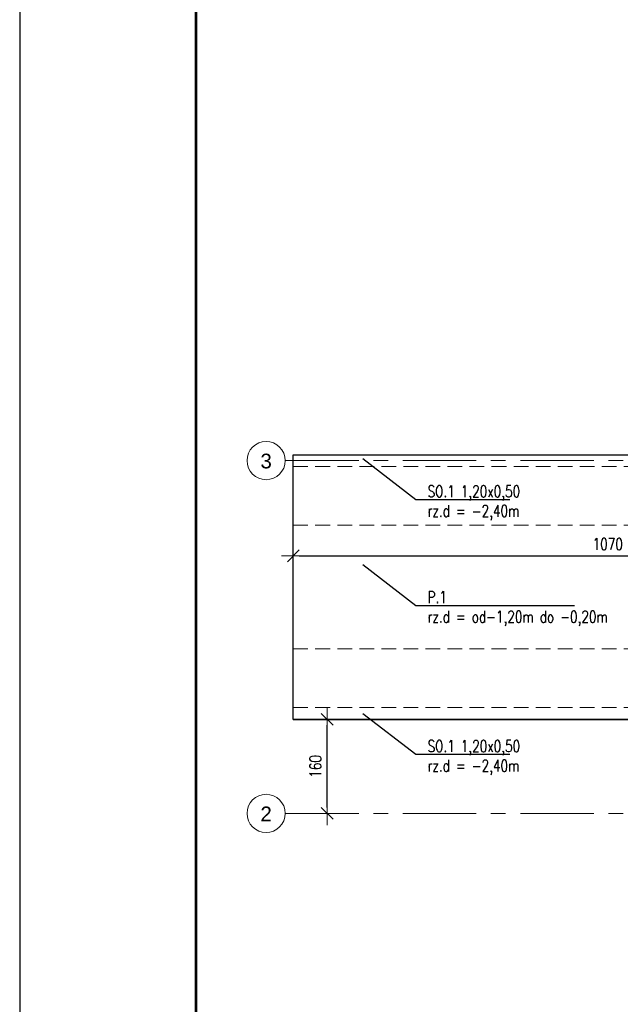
# Model space of a CAD drawing. Header units: millimetres. Extents: x -873 to 1675, y 11424 to 16190.
# Tile 2 of 14: x -867 to -765, y 15803 to 15970. Entities that reach past the tile are written whole.
import ezdxf
from ezdxf import colors
from ezdxf.entities.mleader import LeaderData, LeaderLine
from ezdxf.math import Vec2, Vec3

# ---------------------------------------------------------------- set-up
doc = ezdxf.new("R2010")
doc.units = ezdxf.units.MM
doc.header["$LTSCALE"] = 10
doc.linetypes.add('HIDDEN', pattern=[0.375, 0.25, -0.125])
doc.linetypes.add('MITTE', pattern=[2, 1.25, -0.25, 0.25, -0.25])
doc.layers.add('_FORMATKA', color=8, linetype='Continuous', plot=False)
for name, color, linetype, lineweight in [('_RAMKA', 7, 'Continuous', 35), ('PS_DIM', 4, 'Continuous', 13), ('PS_Object', 30, 'Continuous', 13), ('PS_SOLID', 7, 'Continuous', 30)]:
    doc.layers.add(name, color=color, linetype=linetype, lineweight=lineweight)
doc.styles.add('ARIAL', font='arial.ttf')
doc.styles.add('simplex', font='simplex.shx', dxfattribs={"width": 0.75})
doc.dimstyles.new('1_10_PRZ', dxfattribs={"dimtxt": 2, "dimasz": 1, "dimexe": 2, "dimexo": 5, "dimgap": 1, "dimtad": 1, "dimdec": 0, "dimlfac": 10, "dimtxsty": 'simplex', "dimblk": 'dimznak', "dimcen": 2, "dimse1": 1, "dimse2": 1, "dimclrt": 3, "dimadec": 1, "dimazin": 0, "dimtfac": 1, "dimtdec": 0, "dimtix": 1, "dimtmove": 2, "dimatfit": 3, "dimldrblk": 'dim-grot', "dimfxl": 1, "dimarcsym": 0})

# ---------------------------------------------------------------- blocks, each defined once
blk = doc.blocks.new('_None')
blk = doc.blocks.new('dim-grot')
blk.add_hatch(color=256).paths.add_polyline_path([(0, 0), (-2, 0.5), (-2, -0.5)])
blk.add_lwpolyline([(0, 0), (-2, 0.5), (-2, -0.5), (0, 0)])
blk = doc.blocks.new('dimznak')
at = {"color": 0}
for points in [[(0, 2), (0, -2)], [(-2, 0), (2, 0)]]:
    blk.add_lwpolyline(points, dxfattribs=at)
at = {"color": 2}
blk.add_lwpolyline([(1, 1), (-1, -1)], dxfattribs=at)
blk = doc.blocks.new('*U147')
at = {"layer": '_FORMATKA', "lineweight": -3}
blk.add_lwpolyline([(-1000, 0), (0, 0), (0, 420), (-1000, 420)], close=True, dxfattribs=at)
at = {"layer": '_RAMKA', "lineweight": -3, "const_width": 0.5}
blk.add_lwpolyline([(-970, 10), (-10, 10), (-10, 410), (-970, 410)], close=True, dxfattribs=at)

msp = doc.modelspace()

# ---------------------------------------------------------------- linework, layer by layer
at = {"layer": 'PS_DIM'}
for p, q in [((-820.48, 15896.06), (-697.98, 15896.06)), ((-820.48, 15896.06), (-820.48, 15884.06)), ((-820.48, 15851.06), (-820.48, 15863.06))]:
    msp.add_line(p, q, dxfattribs=at)
at = {"layer": 'PS_Object', "color": 5, "linetype": 'MITTE'}
for p, q in [((-821.85, 15895.06), (-12.99, 15895.06)), ((-821.85, 15835.06), (-12.99, 15835.06))]:
    msp.add_line(p, q, dxfattribs=at)
at = {"layer": 'PS_Object', "color": 2}
for centre in [(-825.1, 15895.06), (-825.1, 15835.06)]:
    msp.add_circle(centre, 3.25, dxfattribs=at)
at = {"layer": 'PS_SOLID', "color": 21}
for p, q in [((-820.48, 15896.06), (-713.48, 15896.06)), ((-820.48, 15851.06), (-820.48, 15896.06)), ((-820.48, 15896.06), (-697.98, 15896.06)), ((-713.48, 15851.06), (-820.48, 15851.06)), ((-820.48, 15851.06), (-713.48, 15851.06))]:
    msp.add_line(p, q, dxfattribs=at)
at = {"layer": 'PS_SOLID', "color": 80, "linetype": 'HIDDEN', "lineweight": 13}
for p, q in [((-820.48, 15894.06), (-697.98, 15894.06)), ((-820.48, 15853.06), (-697.98, 15853.06))]:
    msp.add_line(p, q, dxfattribs=at)
msp.add_lwpolyline([(-820.48, 15884.06), (-697.98, 15884.06), (-697.98, 15896.06), (-820.48, 15896.06)], close=True, dxfattribs=at)
msp.add_lwpolyline([(-713.48, 15851.06), (-820.48, 15851.06), (-820.48, 15863.06), (-713.48, 15863.06)], dxfattribs=at)

# ---------------------------------------------------------------- block references
at = {"layer": 'PS_DIM'}
msp.add_blockref('*U147', (132.97, 15694.1), dxfattribs=at)

# ---------------------------------------------------------------- texts
at = {"layer": 'PS_Object', "color": 3, "style": 'ARIAL'}
for s, p in [('3', (-826.07, 15893.73)), ('2', (-826.07, 15833.73))]:
    msp.add_text(s, height=2.5, dxfattribs=at).set_placement(p)

# ---------------------------------------------------------------- dimensions: what is measured, and where the dimension line sits
at = {"layer": 'PS_DIM'}
msp.add_linear_dim(base=(-713.48, 15878.86), p1=(-820.48, 15879.41), p2=(-713.48, 15879.41), dimstyle='1_10_PRZ', dxfattribs=at).render()
msp.add_linear_dim(base=(-814.71, 15851.06), p1=(-816.88, 15835.06), p2=(-816.88, 15851.06), angle=90, dimstyle='1_10_PRZ', dxfattribs=at).render()

# ---------------------------------------------------------------- leaders
at = {"layer": 'PS_DIM', "color": 3}
ml = msp.add_multileader_mtext('Standard', dxfattribs=at)
ml.set_content('SO.1 1,20x0,50\\Prz.d = -2,40m', color=3, style='simplex')
ml.set_leader_properties()
ml.set_arrow_properties(name='NONE')
ml.build(insert=Vec2(0, 0))
ml.multileader.update_dxf_attribs({"text_left_attachment_type": 6, "text_right_attachment_type": 6, "dogleg_length": 1})
ctx = ml.context
ctx.base_point, ctx.char_height, ctx.landing_gap_size, ctx.plane_origin = Vec3(-798.63, 15888.43), 2, 1, Vec3(-751.36, 15974.25)
ctx.left_attachment, ctx.right_attachment = 6, 6
notes = []
notes.append((ctx, [(0, (1, 1, 0), (-799.63, 15888.43), (1, 0), 1, [(0, [(-808.63, 15895.39)], 0, [])])]))
ctx.mtext.insert, ctx.mtext.flow_direction = Vec3(-797.63, 15890.83), 5
ml = msp.add_multileader_mtext('Standard', dxfattribs=at)
ml.set_content('P.1 \\Prz.d = od-1,20m do -0,20m', color=3, style='simplex')
ml.set_leader_properties()
ml.set_arrow_properties(name='NONE')
ml.build(insert=Vec2(0, 0))
ml.multileader.update_dxf_attribs({"text_left_attachment_type": 6, "text_right_attachment_type": 6, "dogleg_length": 1})
ctx = ml.context
ctx.base_point, ctx.char_height, ctx.landing_gap_size, ctx.plane_origin = Vec3(-798.63, 15870.44), 2, 1, Vec3(-751.36, 15956.25)
ctx.left_attachment, ctx.right_attachment = 6, 6
notes.append((ctx, [(0, (1, 1, 0), (-799.63, 15870.44), (1, 0), 1, [(0, [(-808.63, 15877.4)], 0, [])])]))
ctx.mtext.insert, ctx.mtext.flow_direction = Vec3(-797.63, 15872.84), 5
ml = msp.add_multileader_mtext('Standard', dxfattribs=at)
ml.set_content('SO.1 1,20x0,50\\Prz.d = -2,40m', color=3, style='simplex')
ml.set_leader_properties()
ml.set_arrow_properties(name='NONE')
ml.build(insert=Vec2(0, 0))
ml.multileader.update_dxf_attribs({"text_left_attachment_type": 6, "text_right_attachment_type": 6, "dogleg_length": 1})
ctx = ml.context
ctx.base_point, ctx.char_height, ctx.landing_gap_size, ctx.plane_origin = Vec3(-798.63, 15845.11), 2, 1, Vec3(-751.36, 15930.92)
ctx.left_attachment, ctx.right_attachment = 6, 6
notes.append((ctx, [(0, (1, 1, 0), (-799.63, 15845.11), (1, 0), 1, [(0, [(-808.63, 15852.07)], 0, [])])]))
ctx.mtext.insert, ctx.mtext.flow_direction = Vec3(-797.63, 15847.51), 5
for ctx, leaders in notes:
    for number, flags, end, landing, length, lines in leaders:
        leader = LeaderData()
        leader.index, (leader.has_last_leader_line, leader.has_dogleg_vector, leader.attachment_direction) = number, flags
        leader.last_leader_point, leader.dogleg_vector, leader.dogleg_length = Vec3(end), Vec3(landing), length
        for number, points, colour, breaks in lines:
            line = LeaderLine()
            line.index, line.vertices, line.color, line.breaks = number, Vec3.list(points), colors.encode_raw_color(colour), breaks
            leader.lines.append(line)
        ctx.leaders.append(leader)

doc.saveas('drawing.dxf')
